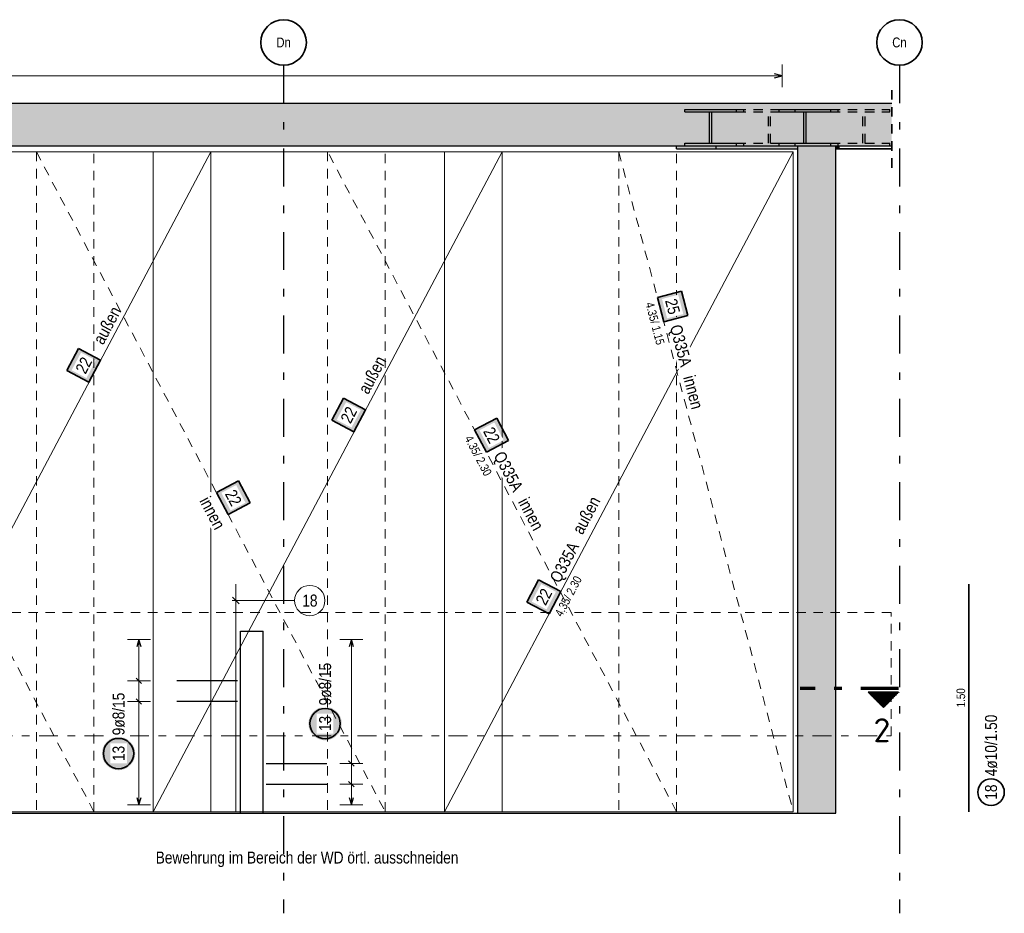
# Model space of a CAD drawing. Header units: millimetres. Extents: x 0 to 89.5, y 0 to 42.
# Tile 7 of 39: x 19.7 to 32.6, y 8.3 to 20. Entities that reach past the tile are written whole.
import ezdxf
from ezdxf.enums import TextEntityAlignment as Align

# ---------------------------------------------------------------- set-up
doc = ezdxf.new("R2010")
doc.units = ezdxf.units.MM
for name, pattern in [('DASHDOT', [1, 0.5, -0.25, 0, -0.25]), ('DASHDOTX2', [2, 1, -0.5, 0, -0.5]), ('HIDDEN', [0.375, 0.25, -0.125])]:
    doc.linetypes.add(name, pattern=pattern)
for name, color, linetype, lineweight in [('Achsen', 7, 'Continuous', 20), ('Bewehrung', 7, 'Continuous', 20), ('Schraffuren', 7, 'Continuous', 20)]:
    doc.layers.add(name, color=color, linetype=linetype, lineweight=lineweight)
doc.styles.add('Arial Narrow', font='ARIALN.TTF')
doc.styles.add('isocp', font='isocp', dxfattribs={"width": 1.1})

msp = doc.modelspace()

# ---------------------------------------------------------------- hatches: boundary and pattern name
at = {"lineweight": 50}
h = msp.add_hatch(dxfattribs=at)
h.set_pattern_fill('Mau', color=4, scale=0.01, angle=-90, style=0, pattern_type=2)
h.set_pattern_definition([(-90, (0, 0), (0.02, 1e-18), [])])
h.paths.add_polyline_path([(30.841888, 11.1706), (31.041888, 10.9706), (31.241888, 11.1706)])
at = {"layer": 'Bewehrung', "lineweight": 18, "true_color": 0xffffff}
for points in [[(28.463553, 16.140507), (28.37921, 16.459546), (28.06017, 16.375202), (28.144514, 16.056163)], [(26.494824, 12.652227), (26.340576, 12.360495), (26.632307, 12.206246), (26.786556, 12.497978)]]:
    msp.add_hatch(color=7, dxfattribs=at).paths.add_polyline_path(points)
at = {"layer": 'Bewehrung', "lineweight": 35, "true_color": 0xffffff}
for points in [[(20.428163, 15.703548), (20.273914, 15.411816), (20.565646, 15.257567), (20.719895, 15.549299)], [(23.922386, 15.049581), (23.768138, 14.757849), (24.059869, 14.6036), (24.214118, 14.895332)], [(26.097172, 14.491744), (25.942924, 14.783476), (25.651192, 14.629227), (25.805441, 14.337496)], [(22.693421, 13.666668), (22.539172, 13.958399), (22.24744, 13.804151), (22.401689, 13.512419)]]:
    msp.add_hatch(color=7, dxfattribs=at).paths.add_polyline_path(points)
at = {"layer": 'Bewehrung', "lineweight": 25, "true_color": 0xffffff}
for points in [[(23.899859, 10.757439), (23.899725, 10.765117), (23.899323, 10.772785), (23.898654, 10.780435), (23.897718, 10.788057), (23.896517, 10.795642), (23.895052, 10.80318), (23.893324, 10.810662), (23.891337, 10.818079), (23.889091, 10.825423), (23.886591, 10.832683), (23.883839, 10.839852), (23.880839, 10.846921), (23.877594, 10.853881), (23.874108, 10.860723), (23.870385, 10.867439), (23.86643, 10.874021), (23.862247, 10.880461), (23.857843, 10.886752), (23.853221, 10.892885), (23.848389, 10.898852), (23.843351, 10.904648), (23.838114, 10.910264), (23.832684, 10.915694), (23.827068, 10.920931), (23.821272, 10.925969), (23.815305, 10.930801), (23.809172, 10.935423), (23.802881, 10.939827), (23.796441, 10.94401), (23.789859, 10.947965), (23.783143, 10.951688), (23.776301, 10.955174), (23.769341, 10.958419), (23.762272, 10.961419), (23.755103, 10.964171), (23.747843, 10.966671), (23.740499, 10.968917), (23.733082, 10.970904), (23.7256, 10.972632), (23.718062, 10.974097), (23.710477, 10.975298), (23.702855, 10.976234), (23.695205, 10.976903), (23.687537, 10.977305), (23.679859, 10.977439), (23.672181, 10.977305), (23.664513, 10.976903), (23.656863, 10.976234), (23.649241, 10.975298), (23.641656, 10.974097), (23.634118, 10.972632), (23.626636, 10.970904), (23.619219, 10.968917), (23.611875, 10.966671), (23.604615, 10.964171), (23.597446, 10.961419), (23.590377, 10.958419), (23.583417, 10.955174), (23.576575, 10.951688), (23.569859, 10.947965), (23.563277, 10.94401), (23.556837, 10.939827), (23.550546, 10.935423), (23.544414, 10.930801), (23.538446, 10.925969), (23.53265, 10.920931), (23.527034, 10.915694), (23.521604, 10.910264), (23.516367, 10.904648), (23.511329, 10.898852), (23.506497, 10.892885), (23.501875, 10.886752), (23.497471, 10.880461), (23.493288, 10.874021), (23.489333, 10.867439), (23.485611, 10.860723), (23.482124, 10.853881), (23.478879, 10.846921), (23.475879, 10.839852), (23.473127, 10.832683), (23.470627, 10.825423), (23.468381, 10.818079), (23.466394, 10.810662), (23.464667, 10.80318), (23.463201, 10.795642), (23.462, 10.788057), (23.461064, 10.780435), (23.460395, 10.772785), (23.459993, 10.765117), (23.459859, 10.757439), (23.459993, 10.749761), (23.460395, 10.742093), (23.461064, 10.734443), (23.462, 10.726821), (23.463201, 10.719236), (23.464667, 10.711698), (23.466394, 10.704216), (23.468381, 10.696799), (23.470627, 10.689455), (23.473127, 10.682195), (23.475879, 10.675026), (23.478879, 10.667957), (23.482124, 10.660997), (23.485611, 10.654155), (23.489333, 10.647439), (23.493288, 10.640857), (23.497471, 10.634417), (23.501875, 10.628126), (23.506497, 10.621994), (23.511329, 10.616026), (23.516367, 10.61023), (23.521604, 10.604614), (23.527034, 10.599184), (23.53265, 10.593947), (23.538446, 10.588909), (23.544414, 10.584077), (23.550546, 10.579455), (23.556837, 10.575051), (23.563277, 10.570868), (23.569859, 10.566913), (23.576575, 10.563191), (23.583417, 10.559704), (23.590377, 10.556459), (23.597446, 10.553459), (23.604615, 10.550707), (23.611875, 10.548207), (23.619219, 10.545961), (23.626636, 10.543974), (23.634118, 10.542247), (23.641656, 10.540781), (23.649241, 10.53958), (23.656863, 10.538644), (23.664513, 10.537975), (23.672181, 10.537573), (23.679859, 10.537439), (23.687537, 10.537573), (23.695205, 10.537975), (23.702855, 10.538644), (23.710477, 10.53958), (23.718062, 10.540781), (23.7256, 10.542247), (23.733082, 10.543974), (23.740499, 10.545961), (23.747843, 10.548207), (23.755103, 10.550707), (23.762272, 10.553459), (23.769341, 10.556459), (23.776301, 10.559704), (23.783143, 10.563191), (23.789859, 10.566913), (23.796441, 10.570868), (23.802881, 10.575051), (23.809172, 10.579455), (23.815305, 10.584077), (23.821272, 10.588909), (23.827068, 10.593947), (23.832684, 10.599184), (23.838114, 10.604614), (23.843351, 10.61023), (23.848389, 10.616026), (23.853221, 10.621994), (23.857843, 10.628126), (23.862247, 10.634417), (23.86643, 10.640857), (23.870385, 10.647439), (23.874108, 10.654155), (23.877594, 10.660997), (23.880839, 10.667957), (23.883839, 10.675026), (23.886591, 10.682195), (23.889091, 10.689455), (23.891337, 10.696799), (23.893324, 10.704216), (23.895052, 10.711698), (23.896517, 10.719236), (23.897718, 10.726821), (23.898654, 10.734443), (23.899323, 10.742093)], [(21.176021, 10.363037), (21.175887, 10.370715), (21.175485, 10.378384), (21.174816, 10.386033), (21.17388, 10.393655), (21.172679, 10.40124), (21.171214, 10.408778), (21.169486, 10.41626), (21.167499, 10.423677), (21.165254, 10.431021), (21.162753, 10.438282), (21.160002, 10.445451), (21.157001, 10.452519), (21.153756, 10.459479), (21.15027, 10.466321), (21.146547, 10.473037), (21.142592, 10.479619), (21.138409, 10.48606), (21.134005, 10.49235), (21.129383, 10.498483), (21.124551, 10.50445), (21.119513, 10.510246), (21.114276, 10.515862), (21.108846, 10.521292), (21.10323, 10.526529), (21.097434, 10.531567), (21.091467, 10.5364), (21.085334, 10.541021), (21.079044, 10.545425), (21.072603, 10.549608), (21.066021, 10.553563), (21.059305, 10.557286), (21.052463, 10.560772), (21.045503, 10.564017), (21.038435, 10.567018), (21.031266, 10.56977), (21.024005, 10.57227), (21.016661, 10.574515), (21.009244, 10.576502), (21.001762, 10.57823), (20.994224, 10.579695), (20.986639, 10.580896), (20.979017, 10.581832), (20.971368, 10.582501), (20.963699, 10.582903), (20.956021, 10.583037), (20.948343, 10.582903), (20.940675, 10.582501), (20.933025, 10.581832), (20.925403, 10.580896), (20.917819, 10.579695), (20.910281, 10.57823), (20.902798, 10.576502), (20.895381, 10.574515), (20.888037, 10.57227), (20.880777, 10.56977), (20.873608, 10.567018), (20.866539, 10.564017), (20.859579, 10.560772), (20.852737, 10.557286), (20.846021, 10.553563), (20.839439, 10.549608), (20.832999, 10.545425), (20.826708, 10.541021), (20.820576, 10.5364), (20.814608, 10.531567), (20.808812, 10.526529), (20.803196, 10.521292), (20.797766, 10.515862), (20.792529, 10.510246), (20.787491, 10.50445), (20.782659, 10.498483), (20.778037, 10.49235), (20.773633, 10.48606), (20.769451, 10.479619), (20.765496, 10.473037), (20.761773, 10.466321), (20.758286, 10.459479), (20.755041, 10.452519), (20.752041, 10.445451), (20.749289, 10.438282), (20.746789, 10.431021), (20.744544, 10.423677), (20.742556, 10.41626), (20.740829, 10.408778), (20.739363, 10.40124), (20.738162, 10.393655), (20.737226, 10.386033), (20.736557, 10.378384), (20.736155, 10.370715), (20.736021, 10.363037), (20.736155, 10.355359), (20.736557, 10.347691), (20.737226, 10.340041), (20.738162, 10.332419), (20.739363, 10.324835), (20.740829, 10.317297), (20.742556, 10.309814), (20.744544, 10.302397), (20.746789, 10.295053), (20.749289, 10.287793), (20.752041, 10.280624), (20.755041, 10.273555), (20.758286, 10.266596), (20.761773, 10.259753), (20.765496, 10.253037), (20.769451, 10.246455), (20.773633, 10.240015), (20.778037, 10.233724), (20.782659, 10.227592), (20.787491, 10.221624), (20.792529, 10.215828), (20.797766, 10.210212), (20.803196, 10.204782), (20.808812, 10.199545), (20.814608, 10.194507), (20.820576, 10.189675), (20.826708, 10.185053), (20.832999, 10.180649), (20.839439, 10.176467), (20.846021, 10.172512), (20.852737, 10.168789), (20.859579, 10.165302), (20.866539, 10.162057), (20.873608, 10.159057), (20.880777, 10.156305), (20.888037, 10.153805), (20.895381, 10.15156), (20.902798, 10.149572), (20.910281, 10.147845), (20.917819, 10.146379), (20.925403, 10.145178), (20.933025, 10.144242), (20.940675, 10.143573), (20.948343, 10.143171), (20.956021, 10.143037), (20.963699, 10.143171), (20.971368, 10.143573), (20.979017, 10.144242), (20.986639, 10.145178), (20.994224, 10.146379), (21.001762, 10.147845), (21.009244, 10.149572), (21.016661, 10.15156), (21.024005, 10.153805), (21.031266, 10.156305), (21.038435, 10.159057), (21.045503, 10.162057), (21.052463, 10.165302), (21.059305, 10.168789), (21.066021, 10.172512), (21.072603, 10.176467), (21.079044, 10.180649), (21.085334, 10.185053), (21.091467, 10.189675), (21.097434, 10.194507), (21.10323, 10.199545), (21.108846, 10.204782), (21.114276, 10.210212), (21.119513, 10.215828), (21.124551, 10.221624), (21.129383, 10.227592), (21.134005, 10.233724), (21.138409, 10.240015), (21.142592, 10.246455), (21.146547, 10.253037), (21.15027, 10.259753), (21.153756, 10.266596), (21.157001, 10.273555), (21.160002, 10.280624), (21.162753, 10.287793), (21.165254, 10.295053), (21.167499, 10.302397), (21.169486, 10.309814), (21.171214, 10.317297), (21.172679, 10.324835), (21.17388, 10.332419), (21.174816, 10.340041), (21.175485, 10.347691)]]:
    msp.add_hatch(color=7, dxfattribs=at).paths.add_polyline_path(points)
at = {"layer": 'Schraffuren', "lineweight": 13, "true_color": 0xd7ffd7}
for points in [[(2.992307, 18.376255), (31.151339, 18.376255), (31.151339, 18.936255), (2.992307, 18.936255)], [(29.912307, 9.576243), (30.412307, 9.576243), (30.412307, 18.376255), (29.912307, 18.376243)]]:
    msp.add_hatch(color=254, dxfattribs=at).paths.add_polyline_path(points)
at = {"layer": 'Schraffuren', "lineweight": 13, "true_color": 0x4682b4}
for points in [[(28.423855, 18.376255), (29.102678, 18.376255), (29.102678, 18.410255), (28.777409, 18.410255), (28.777409, 18.822255), (29.102678, 18.822255), (29.102678, 18.856255), (28.423855, 18.856255), (28.423855, 18.822255), (28.749124, 18.822255), (28.749124, 18.410255), (28.423855, 18.410255)], [(29.667698, 18.376255), (30.346599, 18.376255), (30.346599, 18.410255), (30.021292, 18.410255), (30.021292, 18.822255), (30.346599, 18.822255), (30.346599, 18.856255), (29.667698, 18.856255), (29.667698, 18.822255), (29.993005, 18.822255), (29.993005, 18.410255), (29.667698, 18.410255)]]:
    msp.add_hatch(color=145, dxfattribs=at).paths.add_polyline_path(points)
at = {"layer": 'Schraffuren', "lineweight": 13, "true_color": 0xe0ddbe}
for points in [[(28.310718, 18.336255), (29.912307, 18.336255), (29.912307, 18.376243), (28.310718, 18.376255)], [(30.412307, 18.336255), (30.459123, 18.336255), (30.459123, 18.376255), (30.412307, 18.376255)]]:
    msp.add_hatch(color=254, dxfattribs=at).paths.add_polyline_path(points)

# ---------------------------------------------------------------- linework, layer by layer
at = {"color": 2, "linetype": 'HIDDEN', "lineweight": 35, "ltscale": 0.5}
msp.add_line((31.151339, 18.086255), (31.151339, 19.186255), dxfattribs=at)
at = {"color": 3, "linetype": 'Continuous', "lineweight": 25}
for p, q in [((2.992307, 18.936255), (31.151339, 18.936255)), ((28.423855, 18.856255), (29.102678, 18.856255)), ((28.423855, 18.822255), (28.423855, 18.856255)), ((29.102678, 18.822255), (29.102678, 18.856255)), ((29.667698, 18.856255), (30.346599, 18.856255)), ((29.667698, 18.822255), (29.667698, 18.856255)), ((30.346599, 18.822255), (30.346599, 18.856255)), ((28.423855, 18.822255), (28.749124, 18.822255)), ((28.749124, 18.410255), (28.749124, 18.822255)), ((28.777409, 18.822255), (29.102678, 18.822255)), ((28.777409, 18.410255), (28.777409, 18.822255)), ((29.667698, 18.822255), (29.993005, 18.822255)), ((29.993005, 18.410255), (29.993005, 18.822255)), ((30.021292, 18.822255), (30.346599, 18.822255)), ((30.021292, 18.410255), (30.021292, 18.822255)), ((12.901985, 18.376255), (28.423855, 18.376255)), ((28.310718, 18.336255), (28.310718, 18.376255)), ((28.310718, 18.336255), (29.912307, 18.336255)), ((28.423855, 18.410255), (28.749124, 18.410255)), ((28.423855, 18.376255), (28.423855, 18.410255)), ((28.423855, 18.376255), (29.102678, 18.376255)), ((28.777409, 18.410255), (29.102678, 18.410255)), ((29.102678, 18.376255), (29.102678, 18.410255)), ((29.102678, 18.376255), (29.667698, 18.376255)), ((29.667698, 18.410255), (29.993005, 18.410255)), ((29.667698, 18.376255), (29.667698, 18.410255)), ((29.667698, 18.376255), (30.346599, 18.376255)), ((29.912307, 9.576243), (29.912307, 18.376243)), ((30.021292, 18.410255), (30.346599, 18.410255)), ((30.346599, 18.376255), (30.346599, 18.410255)), ((30.412307, 18.376255), (31.151339, 18.376255)), ((30.412307, 9.576243), (30.412307, 18.376243)), ((30.412307, 18.336255), (30.459123, 18.336255)), ((30.459123, 18.336255), (30.459123, 18.376255)), ((29.912307, 9.576243), (30.412307, 9.576243))]:
    msp.add_line(p, q, dxfattribs=at)
at = {"color": 3, "linetype": 'HIDDEN', "lineweight": 25, "ltscale": 0.5}
for p, q in [((29.102678, 18.856255), (29.667698, 18.856255)), ((29.200673, 18.822255), (29.200673, 18.856255)), ((29.879495, 18.822255), (29.879495, 18.856255)), ((30.346599, 18.856255), (31.123595, 18.856255)), ((30.444695, 18.822255), (30.444695, 18.856255)), ((31.123595, 18.822255), (31.123595, 18.856255)), ((28.749124, 18.822255), (28.777409, 18.822255)), ((29.102678, 18.822255), (29.667698, 18.822255)), ((29.525942, 18.410255), (29.525942, 18.822255)), ((29.554226, 18.410255), (29.554226, 18.822255)), ((29.993005, 18.822255), (30.021292, 18.822255)), ((30.346599, 18.822255), (31.123595, 18.822255)), ((30.770001, 18.410255), (30.770001, 18.822255)), ((30.798289, 18.410255), (30.798289, 18.822255)), ((28.749124, 18.410255), (28.777409, 18.410255)), ((28.837509, 18.336255), (28.837509, 18.376255)), ((29.102678, 18.410255), (29.667698, 18.410255)), ((29.200673, 18.376255), (29.200673, 18.410255)), ((29.879495, 18.376255), (29.879495, 18.410255)), ((29.993005, 18.410255), (30.021292, 18.410255)), ((30.346599, 18.410255), (31.123595, 18.410255)), ((30.346599, 18.376255), (30.412307, 18.376255)), ((30.444695, 18.376255), (30.444695, 18.410255)), ((31.123595, 18.376255), (31.123595, 18.410255))]:
    msp.add_line(p, q, dxfattribs=at)
at = {"color": 9, "linetype": 'HIDDEN', "lineweight": 0, "ltscale": 0.5}
for p, q in [((31.143043, 12.220867), (1.90756, 12.220867)), ((31.143043, 10.596243), (31.143043, 12.220867))]:
    msp.add_line(p, q, dxfattribs=at)
at = {"color": 1, "linetype": 'DASHDOTX2', "lineweight": 70, "ltscale": 0.5}
msp.add_line((31.241888, 11.2206), (29.941888, 11.2206), dxfattribs=at)
at = {"color": 2, "linetype": 'Continuous', "lineweight": 35}
for p, q in [((31.241888, 11.1706), (30.841888, 11.1706)), ((31.041888, 10.9706), (30.841888, 11.1706)), ((31.241888, 11.1706), (31.041888, 10.9706))]:
    msp.add_line(p, q, dxfattribs=at)
at = {"color": 9, "linetype": 'DASHDOT', "lineweight": 0, "ltscale": 0.5}
msp.add_line((1.90756, 10.596243), (31.143043, 10.596243), dxfattribs=at)
at = {"layer": 'Achsen', "color": 3, "linetype": 'DASHDOTX2', "lineweight": 25, "ltscale": 0.5}
for p, q in [((23.132314, 19.438715), (23.132314, 8.256095)), ((31.252314, 19.438715), (31.252314, 8.256095))]:
    msp.add_line(p, q, dxfattribs=at)
at = {"layer": 'Achsen', "color": 2, "linetype": 'Continuous', "lineweight": 35}
msp.add_line((30.459123, 18.336255), (31.151339, 18.336255), dxfattribs=at)
at = {"layer": 'Achsen', "color": 3, "linetype": 'Continuous', "lineweight": 25}
for p, q in [((22.5628, 11.976243), (22.8628, 11.976243)), ((22.5628, 9.576243), (22.5628, 11.976243)), ((22.8628, 9.576243), (22.8628, 11.976243)), ((12.901985, 9.576243), (22.5628, 9.576243)), ((22.5628, 9.576243), (22.8628, 9.576243)), ((22.8628, 9.576243), (29.912307, 9.576243))]:
    msp.add_line(p, q, dxfattribs=at)
at = {"layer": 'Achsen', "color": 2, "linetype": 'Continuous', "lineweight": 35}
for centre in [(23.132314, 19.738715), (31.252314, 19.738715)]:
    msp.add_circle(centre, 0.3, dxfattribs=at)
at = {"layer": 'Bewehrung', "color": 5, "linetype": 'Continuous', "lineweight": 18, "ltscale": 0.5}
for p, q in [((29.70429, 19.147543), (29.70429, 19.447543)), ((4.770313, 19.297543), (29.70429, 19.297543)), ((21.375507, 11.868242), (21.075507, 11.868242)), ((21.225507, 9.684243), (21.225507, 11.868242)), ((24.175507, 11.868243), (23.875507, 11.868243)), ((24.025507, 11.868243), (24.025507, 9.684245)), ((21.075507, 11.322242), (21.375507, 11.322242)), ((21.075507, 11.049242), (21.375507, 11.049242)), ((24.175507, 10.230245), (23.875507, 10.230245)), ((24.175507, 9.957245), (23.875507, 9.957245)), ((21.075507, 9.684243), (21.375507, 9.684243)), ((23.875507, 9.684245), (24.175507, 9.684245))]:
    msp.add_line(p, q, dxfattribs=at)
at = {"layer": 'Bewehrung', "color": 3, "linetype": 'Continuous', "lineweight": 25, "ltscale": 0.5}
for p, q in [((29.70429, 19.297543), (29.60429, 19.324338)), ((29.60429, 19.270748), (29.70429, 19.297543)), ((21.225507, 11.868242), (21.198712, 11.768242)), ((21.252302, 11.768242), (21.225507, 11.868242)), ((24.025507, 11.868243), (23.998712, 11.768243)), ((24.052302, 11.768243), (24.025507, 11.868243)), ((21.190152, 11.357598), (21.260863, 11.286887)), ((22.5228, 11.322242), (21.7228, 11.322242)), ((21.190152, 11.084598), (21.260863, 11.013887)), ((22.5228, 11.049242), (21.7228, 11.049242)), ((24.060863, 10.194889), (23.990152, 10.2656)), ((22.9028, 10.230245), (23.7028, 10.230245)), ((22.9028, 9.957245), (23.7028, 9.957245)), ((24.060863, 9.921889), (23.990152, 9.9926)), ((21.198712, 9.784243), (21.225507, 9.684243)), ((21.225507, 9.684243), (21.252302, 9.784243)), ((23.998712, 9.784245), (24.025507, 9.684245)), ((24.025507, 9.684245), (24.052302, 9.784245))]:
    msp.add_line(p, q, dxfattribs=at)
at = {"layer": 'Bewehrung', "color": 5, "linetype": 'HIDDEN', "lineweight": 18, "ltscale": 0.5}
for p, q in [((20.632304, 18.296253), (16.032307, 18.296253)), ((24.472307, 18.296254), (19.872309, 18.296254)), ((19.872309, 18.296254), (19.872309, 9.596245)), ((20.632304, 18.296253), (20.632304, 18.296253)), ((28.312305, 18.296254), (23.712308, 18.296254)), ((29.852305, 18.296255), (27.552307, 18.296255)), ((27.552307, 18.296255), (27.552307, 9.596246)), ((27.552307, 18.296255), (29.852305, 9.596246)), ((28.312305, 9.596244), (28.312305, 18.296254)), ((28.312305, 18.296254), (28.312305, 18.296254)), ((29.852305, 9.596246), (29.852305, 18.296255)), ((16.032307, 9.596244), (20.632304, 9.596244)), ((19.872309, 9.596245), (24.472307, 9.596245)), ((23.712308, 9.596244), (28.312305, 9.596244)), ((24.472307, 9.596245), (24.472307, 9.596245)), ((27.552307, 9.596246), (29.852305, 9.596246)), ((29.852305, 9.596246), (29.852305, 9.596246))]:
    msp.add_line(p, q, dxfattribs=at)
at = {"layer": 'Bewehrung', "color": 7, "linetype": 'Continuous', "lineweight": 18, "ltscale": 0.5}
for p, q in [((22.172305, 18.296254), (17.572308, 18.296254)), ((21.412307, 18.296255), (21.412307, 9.596246)), ((26.012304, 18.296255), (21.412307, 18.296255)), ((21.412307, 18.296255), (21.412307, 18.296255)), ((22.172305, 9.596244), (22.172305, 18.296254)), ((29.852306, 18.296253), (25.252308, 18.296253)), ((25.252308, 18.296253), (25.252308, 9.596243)), ((29.852306, 18.296253), (25.252308, 9.596243)), ((26.012304, 9.596246), (26.012304, 18.296255)), ((29.852306, 9.596243), (29.852306, 18.296253)), ((17.572308, 9.596244), (22.172305, 9.596244)), ((21.412307, 9.596246), (26.012304, 9.596246)), ((22.172305, 9.596244), (22.172305, 9.596244)), ((25.252308, 9.596243), (29.852306, 9.596243)), ((29.852306, 9.596243), (29.852306, 9.596243))]:
    msp.add_line(p, q, dxfattribs=at)
at = {"layer": 'Bewehrung', "color": 2, "linetype": 'Continuous', "lineweight": 35, "ltscale": 0.5}
for p, q in [((28.37921, 16.459546), (28.06017, 16.375202)), ((28.06017, 16.375202), (28.144514, 16.056163)), ((28.463553, 16.140507), (28.37921, 16.459546)), ((28.144514, 16.056163), (28.463553, 16.140507)), ((20.428163, 15.703548), (20.273914, 15.411816)), ((20.719895, 15.549299), (20.428163, 15.703548)), ((20.565646, 15.257567), (20.719895, 15.549299)), ((20.273914, 15.411816), (20.565646, 15.257567)), ((23.922386, 15.049581), (23.768138, 14.757849)), ((24.214118, 14.895332), (23.922386, 15.049581)), ((24.059869, 14.6036), (24.214118, 14.895332)), ((23.768138, 14.757849), (24.059869, 14.6036)), ((25.942924, 14.783476), (25.651192, 14.629227)), ((26.097172, 14.491744), (25.942924, 14.783476)), ((25.651192, 14.629227), (25.805441, 14.337496)), ((25.805441, 14.337496), (26.097172, 14.491744)), ((22.539172, 13.958399), (22.24744, 13.804151)), ((22.693421, 13.666668), (22.539172, 13.958399)), ((22.24744, 13.804151), (22.401689, 13.512419)), ((22.401689, 13.512419), (22.693421, 13.666668)), ((26.494824, 12.652227), (26.340576, 12.360495)), ((26.786556, 12.497978), (26.494824, 12.652227)), ((32.167908, 12.596243), (32.167908, 9.596243)), ((26.632307, 12.206246), (26.786556, 12.497978)), ((26.340576, 12.360495), (26.632307, 12.206246))]:
    msp.add_line(p, q, dxfattribs=at)
at = {"layer": 'Bewehrung', "color": 9, "linetype": 'Continuous', "lineweight": 0, "ltscale": 0.5}
for p, q in [((22.5028, 12.596243), (22.5028, 9.596243)), ((23.277788, 12.379905), (22.4528, 12.379905)), ((22.458606, 12.424099), (22.546994, 12.335711))]:
    msp.add_line(p, q, dxfattribs=at)
msp.add_circle((23.477788, 12.379905), 0.2, dxfattribs=at)
at = {"layer": 'Bewehrung', "color": 2, "linetype": 'Continuous', "lineweight": 35, "ltscale": 0.5}
for centre, radius in [((23.679859, 10.757439), 0.2), ((20.956021, 10.363037), 0.2), ((32.459908, 9.852872), 0.175)]:
    msp.add_circle(centre, radius, dxfattribs=at)

# ---------------------------------------------------------------- texts
at = {"color": 2, "lineweight": 35, "style": 'isocp', "width": 1.15}
msp.add_text('2', height=0.315, dxfattribs=at).set_placement((31.02133, 10.512497), align=Align.CENTER)
at = {"color": 2, "lineweight": 35, "style": 'Arial Narrow'}
msp.add_text('Bewehrung im Bereich der WD örtl. ausschneiden', height=0.1575, dxfattribs=at).set_placement((21.446195, 8.912622))
at = {"layer": 'Achsen', "color": 3, "lineweight": 25, "style": 'Arial Narrow'}
for s, p in [('Dn', (23.132314, 19.738715)), ('Cn', (31.252314, 19.738715))]:
    msp.add_text(s, height=0.13, dxfattribs=at).set_placement(p, align=Align.MIDDLE_CENTER)
at = {"layer": 'Bewehrung', "color": 9, "lineweight": 0, "insert": (23.378563, 12.458655), "char_height": 0.1575, "attachment_point": 1, "line_spacing_factor": 0.9, "style": 'Arial Narrow'}
msp.add_mtext('18', dxfattribs=at)
at = {"layer": 'Bewehrung', "color": 3, "lineweight": 25, "insert": (32.005408, 10.972493), "char_height": 0.1125, "attachment_point": 1, "rotation": 90, "line_spacing_factor": 0.9, "style": 'Arial Narrow'}
msp.add_mtext('1.50', dxfattribs=at)
at = {"layer": 'Bewehrung', "color": 2, "lineweight": 35, "char_height": 0.1575, "attachment_point": 1, "rotation": 90, "line_spacing_factor": 0.9, "style": 'Arial Narrow'}
for s, insert in [('4ø10/1.50', (32.381158, 10.062872)), ('18', (32.381158, 9.753647))]:
    msp.add_mtext(s, dxfattribs=dict(at, insert=insert))

# ---------------------------------------------------------------- next in the draw order: texts
at = {"layer": 'Bewehrung', "color": 2, "lineweight": 35, "char_height": 0.1575, "attachment_point": 1, "line_spacing_factor": 0.9, "style": 'Arial Narrow', "bg_fill": 3, "box_fill_scale": 1.2, "bg_fill_color": 256, "bg_fill_true_color": 13158600, "bg_fill_transparency": 0}
for s, insert, rotation in [('22', (26.447568, 12.378327), 62.133034), ('9ø8/15', (23.601109, 10.997439), 90), ('9ø8/15', (20.877271, 10.603037), 90), ('13', (23.601109, 10.658214), 90), ('13', (20.877271, 10.263812), 90)]:
    msp.add_mtext(s, dxfattribs=dict(at, insert=insert, rotation=rotation))

# ---------------------------------------------------------------- next in the draw order: linework, layer by layer
at = {"layer": 'Bewehrung', "color": 7, "linetype": 'Continuous', "lineweight": 18, "ltscale": 0.5}
for p, q in [((22.172305, 18.296254), (17.572308, 9.596244)), ((21.412307, 9.596246), (26.012304, 18.296255))]:
    msp.add_line(p, q, dxfattribs=at)
at = {"layer": 'Bewehrung', "color": 5, "linetype": 'HIDDEN', "lineweight": 18, "ltscale": 0.5}
msp.add_line((23.712308, 18.296254), (23.712308, 9.596244), dxfattribs=at)

# ---------------------------------------------------------------- next in the draw order: texts
at = {"layer": 'Bewehrung', "color": 2, "lineweight": 35, "insert": (26.63284, 12.672575), "char_height": 0.1575, "attachment_point": 1, "rotation": 62.133034, "line_spacing_factor": 0.9, "style": 'Arial Narrow', "bg_fill": 3, "box_fill_scale": 1.2, "bg_fill_color": 256, "bg_fill_true_color": 13158600, "bg_fill_transparency": 0}
msp.add_mtext('Q335A', dxfattribs=at)

# ---------------------------------------------------------------- next in the draw order: texts
at = {"layer": 'Bewehrung', "color": 2, "lineweight": 35, "attachment_point": 1, "line_spacing_factor": 0.9, "style": 'Arial Narrow', "bg_fill": 3, "box_fill_scale": 1.2, "bg_fill_color": 256, "bg_fill_true_color": 13158600, "bg_fill_transparency": 0}
for s, insert, char_height, rotation in [(' außen', (20.588859, 15.772139), 0.16, 62.133034), ('22', (20.380907, 15.429648), 0.1575, 62.133034), (' außen', (24.083082, 15.118172), 0.16, 62.133034), ('22', (23.87513, 14.775682), 0.1575, 62.133034), ('außen', (26.930952, 13.31299), 0.16, 62.0785268), (' 4.35/ 2.30', (26.685349, 12.178201), 0.1125, 62.133034)]:
    msp.add_mtext(s, dxfattribs=dict(at, insert=insert, char_height=char_height, rotation=rotation))

# ---------------------------------------------------------------- next in the draw order: linework, layer by layer
at = {"layer": 'Bewehrung', "color": 5, "linetype": 'HIDDEN', "lineweight": 18, "ltscale": 0.5}
for p, q in [((20.632304, 9.596244), (16.032307, 18.296253)), ((19.872309, 18.296254), (24.472307, 9.596245)), ((20.632304, 9.596244), (20.632304, 18.296253)), ((28.312305, 9.596244), (23.712308, 18.296254)), ((24.472307, 9.596245), (24.472307, 18.296254))]:
    msp.add_line(p, q, dxfattribs=at)

# ---------------------------------------------------------------- next in the draw order: texts
at = {"layer": 'Bewehrung', "color": 2, "lineweight": 35, "char_height": 0.1575, "attachment_point": 1, "line_spacing_factor": 0.9, "style": 'Arial Narrow', "bg_fill": 3, "box_fill_scale": 1.2, "bg_fill_color": 256, "bg_fill_true_color": 13158600, "bg_fill_transparency": 0}
for s, insert, rotation in [('25', (28.312636, 16.373911), 284.80835), ('Q335A', (28.375876, 16.031993), 284.80835), ('22', (25.89742, 14.685014), 297.8669621), ('Q335A', (26.036281, 14.366227), 297.8669621), ('22', (22.493669, 13.859937), 297.866966)]:
    msp.add_mtext(s, dxfattribs=dict(at, insert=insert, rotation=rotation))

# ---------------------------------------------------------------- next in the draw order: texts
at = {"layer": 'Bewehrung', "color": 2, "lineweight": 35, "attachment_point": 1, "line_spacing_factor": 0.9, "style": 'Arial Narrow', "bg_fill": 3, "box_fill_scale": 1.2, "bg_fill_color": 256, "bg_fill_true_color": 13158600, "bg_fill_transparency": 0}
for s, insert, char_height, rotation in [(' 4.35/ 1.15', (28.002163, 16.359867), 0.1125, 284.80835), ('innen', (28.554855, 15.364767), 0.16, 284.80835), (' 4.35/ 2.30', (25.59815, 14.601182), 0.1125, 297.8669621), ('innen', (22.160254, 13.770048), 0.16, 297.866966), ('innen', (26.361389, 13.756695), 0.16, 297.8669621)]:
    msp.add_mtext(s, dxfattribs=dict(at, insert=insert, char_height=char_height, rotation=rotation))

doc.saveas('drawing.dxf')
